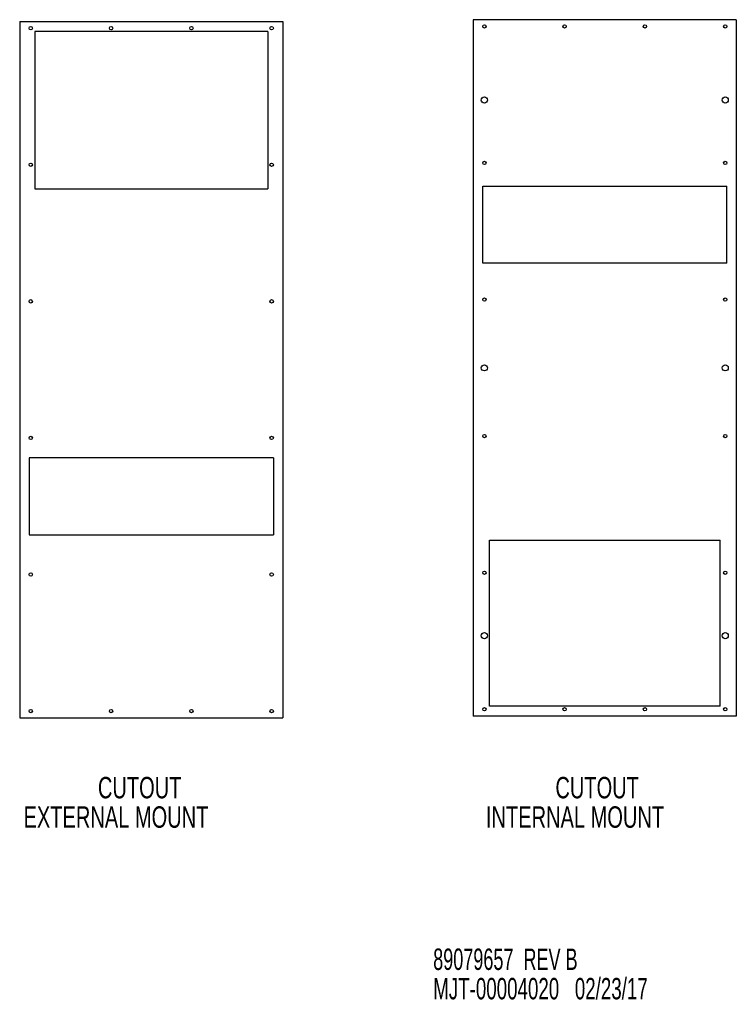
# Model space of a CAD drawing. Extents: x 21 to 164, y 8 to 115.
# Tile 53 of 53: x 110 to 164, y 8 to 82. Entities that reach past the tile are written whole.
import ezdxf
from ezdxf.enums import TextEntityAlignment as Align

# ---------------------------------------------------------------- set-up
doc = ezdxf.new("R2010")
doc.units = 0
doc.layers.add('ACCESSORIES', color=11, linetype='CONTINUOUS')
doc.layers.add('TEXT', color=7, linetype='CONTINUOUS')

# ---------------------------------------------------------------- blocks, each defined once
blk = doc.blocks.new('SW_NOTE_2')
at = {"layer": 'TEXT', "color": 0}
for s, width, p in [('89079657  REV B', 0.63, (0, 0)), ('MJT-00004020   02/23/17', 0.654348, (0, -2.196))]:
    blk.add_text(s, height=1.6, dxfattribs=dict(at, width=width)).set_placement(p, align=Align.BOTTOM_LEFT)
blk = doc.blocks.new('SW_NOTE_3')
at = {"layer": 'TEXT', "color": 0, "width": 0.7}
for s, p in [('CUTOUT', (0, 0)), ('EXTERNAL MOUNT', (-5.559, -2.196))]:
    blk.add_text(s, height=1.6, dxfattribs=at).set_placement(p, align=Align.BOTTOM_LEFT)
blk = doc.blocks.new('SW_NOTE_4')
at = {"layer": 'TEXT', "color": 0, "width": 0.7}
for s, p in [('CUTOUT', (0, 0)), ('INTERNAL MOUNT', (-5.191, -2.196))]:
    blk.add_text(s, height=1.6, dxfattribs=at).set_placement(p, align=Align.BOTTOM_LEFT)

msp = doc.modelspace()

# ---------------------------------------------------------------- linework, layer by layer
at = {"layer": 'ACCESSORIES', "linetype": 'CONTINUOUS'}
for p, q in [((109.977, 81.798), (109.977, 29.798)), ((109.977, 81.798), (129.637, 81.798)), ((129.637, 81.798), (129.637, 29.798)), ((143.87, 81.931), (143.87, 29.931)), ((163.53, 81.931), (143.87, 81.931)), ((163.53, 81.931), (163.53, 29.931)), ((111.097, 81.048), (111.097, 69.298)), ((128.517, 81.048), (111.097, 81.048)), ((128.517, 81.048), (128.517, 69.298)), ((111.097, 69.298), (128.517, 69.298)), ((144.575, 69.511), (162.825, 69.511)), ((144.575, 63.761), (144.575, 69.511)), ((162.825, 63.761), (162.825, 69.511)), ((162.825, 63.761), (144.575, 63.761)), ((110.682, 49.218), (110.682, 43.468)), ((128.932, 49.218), (110.682, 49.218)), ((128.932, 49.218), (128.932, 43.468)), ((110.682, 43.468), (128.932, 43.468)), ((145.075, 43.051), (162.325, 43.051)), ((145.075, 30.671), (145.075, 43.051)), ((162.325, 30.671), (162.325, 43.051)), ((162.325, 30.671), (145.075, 30.671)), ((109.977, 29.798), (129.637, 29.798)), ((163.53, 29.931), (143.87, 29.931))]:
    msp.add_line(p, q, dxfattribs=at)
for centre, radius in [((110.807, 81.298), 0.125), ((116.807, 81.298), 0.125), ((122.807, 81.298), 0.125), ((128.807, 81.298), 0.125), ((144.7, 81.431), 0.125), ((150.7, 81.431), 0.125), ((156.7, 81.431), 0.125), ((162.7, 81.431), 0.125), ((144.7, 75.931), 0.227), ((162.7, 75.931), 0.228), ((144.7, 71.231), 0.125), ((162.7, 71.231), 0.125), ((110.807, 71.098), 0.125), ((128.807, 71.098), 0.125), ((144.7, 61.031), 0.125), ((162.7, 61.031), 0.125), ((110.807, 60.898), 0.125), ((128.807, 60.898), 0.125), ((144.7, 55.931), 0.227), ((162.7, 55.931), 0.228), ((110.807, 50.698), 0.125), ((128.807, 50.698), 0.125), ((144.7, 50.831), 0.125), ((162.7, 50.831), 0.125), ((110.807, 40.498), 0.125), ((128.807, 40.498), 0.125), ((144.7, 40.631), 0.125), ((162.7, 40.631), 0.125), ((144.7, 35.931), 0.227), ((162.7, 35.931), 0.228), ((110.807, 30.298), 0.125), ((116.807, 30.298), 0.125), ((122.807, 30.298), 0.125), ((128.807, 30.298), 0.125), ((144.7, 30.431), 0.125), ((150.7, 30.431), 0.125), ((156.7, 30.431), 0.125), ((162.7, 30.431), 0.125)]:
    msp.add_circle(centre, radius, dxfattribs=at)

# ---------------------------------------------------------------- block references
at = {"layer": 'TEXT'}
for name, p in [('SW_NOTE_3', (115.824, 23.303)), ('SW_NOTE_4', (150.011, 23.303)), ('SW_NOTE_2', (140.878, 10.488))]:
    msp.add_blockref(name, p, dxfattribs=at)

doc.saveas('drawing.dxf')
